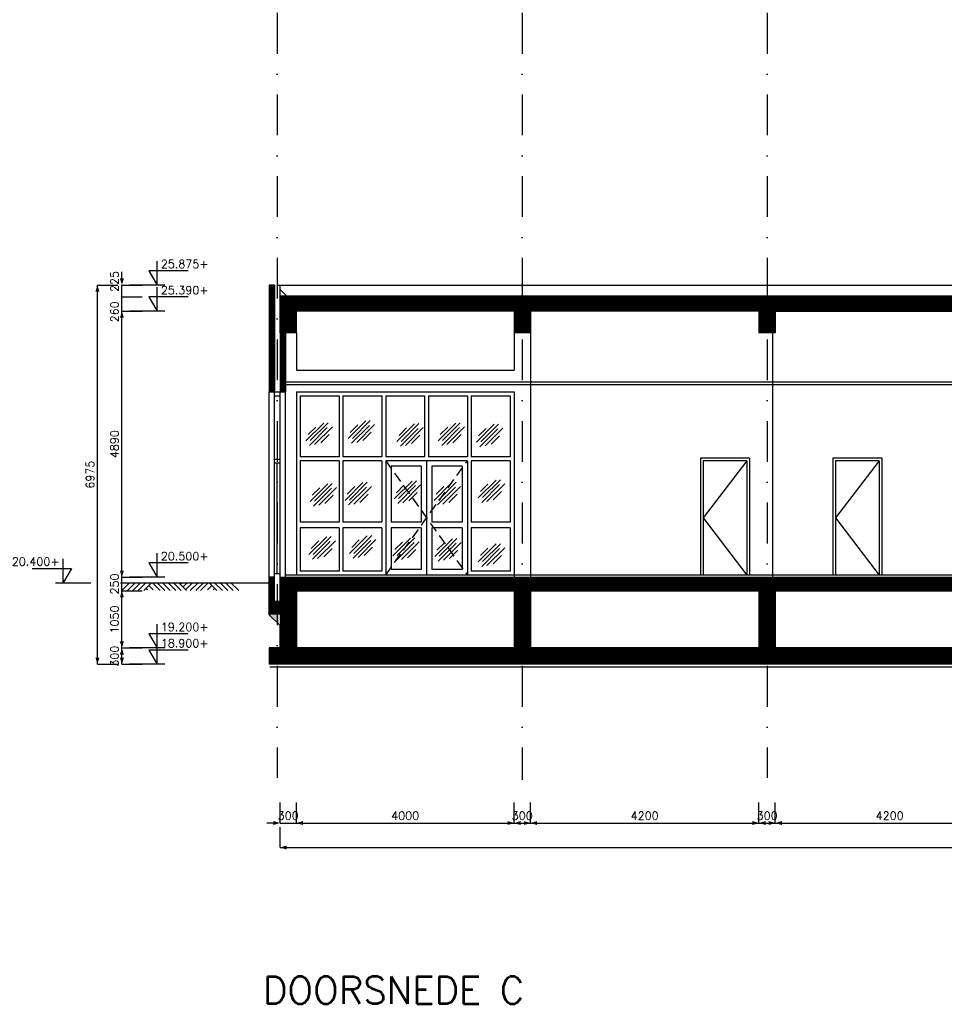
# Model space of a CAD drawing. Extents: x 0 to 118900, y 0 to 84100.
# Tile 3 of 16: x 27955 to 44943, y 44981 to 63075. Entities that reach past the tile are written whole.
import ezdxf
from ezdxf.enums import TextEntityAlignment as Align

# ---------------------------------------------------------------- set-up
doc = ezdxf.new("R2010")
doc.units = 0
doc.header["$LTSCALE"] = 60
doc.header["$MEASUREMENT"] = 0
doc.linetypes.add('DASHDOT', pattern=[25, 12.5, -6.25, 0, -6.25])
doc.linetypes.add('HIDDEN2', pattern=[4.6875, 3.125, -1.5625])
doc.layers.get('0').update_dxf_attribs({"linetype": 'CONTINUOUS'})
for name, color, linetype in [('ARCEERKADER', 8, 'CONTINUOUS'), ('BETON', 8, 'CONTINUOUS'), ('CONSTR50', 1, 'CONTINUOUS'), ('GLAS', 8, 'CONTINUOUS'), ('HGTMAAT15', 3, 'CONTINUOUS'), ('LAAG18', 3, 'CONTINUOUS'), ('LAAG25', 4, 'CONTINUOUS'), ('LAAG35', 7, 'CONTINUOUS'), ('LAAG50', 1, 'CONTINUOUS'), ('MAAT15', 3, 'CONTINUOUS'), ('MAAT20', 4, 'CONTINUOUS'), ('STRAMIEN', 3, 'DASHDOT')]:
    doc.layers.add(name, color=color, linetype=linetype)
doc.styles.add('ROMANS', font='romans')

# ---------------------------------------------------------------- blocks, each defined once
blk = doc.blocks.new('ZUHMAAT1')
at = {"layer": 'MAAT20'}
for p, q in [((4.31, 0), (4.31, 2.93)), ((3.3, 1.75), (4.31, 0)), ((8.1, 1.75), (3.3, 1.75)), ((5.26, 0), (0.92, 0))]:
    blk.add_line(p, q, dxfattribs=at)
blk = doc.blocks.new('ZUDIMTUS')
at = {"color": 3}
blk.add_solid([(0, 0), (-800, -240), (-800, 240)], dxfattribs=at)
blk = doc.blocks.new('ZUDIMEND')
blk.add_line((-800, 0), (-1600, 0))
at = {"color": 3}
blk.add_solid([(0, 0), (-800, -240), (-800, 240)], dxfattribs=at)
blk = doc.blocks.new('ZUHMAAT3')
at = {"layer": 'MAAT20'}
for p, q in [((-4.31, 0), (-4.31, 2.93)), ((-8.1, 1.75), (-3.3, 1.75)), ((-3.3, 1.75), (-4.31, 0)), ((-5.26, 0), (-0.92, 0))]:
    blk.add_line(p, q, dxfattribs=at)
blk = doc.blocks.new('2MAAIVEL')
at = {"linetype": 'Continuous'}
for points in [[(0, 0), (1.41, 1.41)], [(1, 0), (2.41, 1.41)], [(2, 0), (3.41, 1.41)], [(3, 0), (4.41, 1.41)], [(4, 0), (5.41, 1.41)], [(4.7, 0.08), (4.47, 0.31)], [(5.75, 0.08), (4.85, 0.98)], [(7.02, 0), (5.61, 1.41)], [(7.88, 0), (6.47, 1.41)], [(8.88, 0), (7.47, 1.41)], [(9.88, 0), (8.47, 1.41)], [(10.88, 0), (9.47, 1.41)], [(11.88, 0), (10.47, 1.41)], [(10.72, 1.16), (10.98, 1.41)], [(11.22, 0.66), (11.98, 1.41)], [(11.72, 0.16), (12.98, 1.41)], [(12.56, 0), (13.98, 1.41)], [(13.56, 0), (14.98, 1.41)], [(14.43, 0), (15.84, 1.41)], [(15.7, 0.08), (16.6, 0.98)], [(17.45, 0), (16.03, 1.41)], [(16.75, 0.08), (16.97, 0.31)], [(18.45, 0), (17.03, 1.41)], [(19.45, 0), (18.03, 1.41)], [(20.45, 0), (19.03, 1.41)], [(21.45, 0), (20.03, 1.41)]]:
    blk.add_lwpolyline(points, dxfattribs=at)
blk = doc.blocks.new('GLAS')
at = {"layer": 'GLAS'}
for p, q in [((389, 529), (716, 856)), ((567, 781), (429, 643)), ((454, 444), (781, 772)), ((468, 533), (796, 861)), ((548, 459), (875, 786)), ((659, 491), (813, 645))]:
    blk.add_line(p, q, dxfattribs=at)
blk = doc.blocks.new('*X20')
at = {"color": 0}
for p, q in [((32888, 57808), (32999, 57919)), ((32911, 57719), (33111, 57919)), ((33023, 57719), (33223, 57919)), ((33136, 57719), (33336, 57919)), ((33248, 57719), (33448, 57919)), ((33360, 57719), (33560, 57919)), ((33472, 57719), (33672, 57919)), ((33585, 57719), (33785, 57919)), ((33697, 57719), (33897, 57919)), ((33809, 57719), (34009, 57919)), ((33921, 57719), (34121, 57919)), ((34034, 57719), (34234, 57919)), ((34146, 57719), (34346, 57919)), ((34258, 57719), (34458, 57919)), ((34370, 57719), (34570, 57919)), ((34483, 57719), (34683, 57919)), ((34595, 57719), (34795, 57919)), ((34707, 57719), (34907, 57919)), ((34819, 57719), (35019, 57919)), ((34932, 57719), (35132, 57919)), ((35044, 57719), (35244, 57919)), ((35156, 57719), (35356, 57919)), ((35268, 57719), (35468, 57919)), ((35381, 57719), (35581, 57919)), ((35493, 57719), (35693, 57919)), ((35605, 57719), (35805, 57919)), ((35717, 57719), (35917, 57919)), ((35830, 57719), (36030, 57919)), ((35942, 57719), (36142, 57919)), ((36054, 57719), (36254, 57919)), ((36166, 57719), (36366, 57919)), ((36279, 57719), (36479, 57919)), ((36391, 57719), (36591, 57919)), ((36503, 57719), (36703, 57919)), ((36615, 57719), (36815, 57919)), ((36728, 57719), (36928, 57919)), ((36840, 57719), (37040, 57919)), ((36952, 57719), (37138, 57905)), ((37238, 57780), (37377, 57919)), ((37238, 57893), (37264, 57919)), ((37289, 57719), (37489, 57919)), ((37401, 57719), (37601, 57919)), ((37513, 57719), (37713, 57919)), ((37626, 57719), (37826, 57919)), ((37738, 57719), (37938, 57919)), ((37850, 57719), (38050, 57919)), ((37962, 57719), (38162, 57919)), ((38075, 57719), (38275, 57919)), ((38187, 57719), (38387, 57919)), ((38299, 57719), (38499, 57919)), ((38411, 57719), (38611, 57919)), ((38524, 57719), (38724, 57919)), ((38636, 57719), (38836, 57919)), ((38748, 57719), (38948, 57919)), ((38860, 57719), (39060, 57919)), ((38973, 57719), (39173, 57919)), ((39085, 57719), (39285, 57919)), ((39197, 57719), (39397, 57919)), ((39309, 57719), (39509, 57919)), ((39422, 57719), (39622, 57919)), ((39534, 57719), (39734, 57919)), ((39646, 57719), (39846, 57919)), ((39758, 57719), (39958, 57919)), ((39871, 57719), (40071, 57919)), ((39983, 57719), (40183, 57919)), ((40095, 57719), (40295, 57919)), ((40207, 57719), (40407, 57919)), ((40320, 57719), (40520, 57919)), ((40432, 57719), (40632, 57919)), ((40544, 57719), (40744, 57919)), ((40657, 57719), (40857, 57919)), ((40769, 57719), (40969, 57919)), ((40881, 57719), (41081, 57919)), ((40993, 57719), (41193, 57919)), ((41106, 57719), (41306, 57919)), ((41218, 57719), (41418, 57919)), ((41330, 57719), (41530, 57919)), ((41442, 57719), (41638, 57915)), ((37064, 57719), (37138, 57793)), ((41555, 57719), (41638, 57803))]:
    blk.add_line(p, q, dxfattribs=at)
blk = doc.blocks.new('*X21')
at = {"color": 0}
for p, q in [((46188, 62240), (46327, 62379)), ((46188, 62353), (46215, 62379)), ((46239, 62179), (46439, 62379)), ((46351, 62179), (46551, 62379)), ((46464, 62179), (46664, 62379)), ((46576, 62179), (46776, 62379)), ((46688, 62179), (46888, 62379)), ((46800, 62179), (47000, 62379)), ((46913, 62179), (47113, 62379)), ((47025, 62179), (47225, 62379)), ((47137, 62179), (47337, 62379)), ((47249, 62179), (47449, 62379)), ((47362, 62179), (47562, 62379)), ((47474, 62179), (47674, 62379)), ((47586, 62179), (47786, 62379)), ((47698, 62179), (47898, 62379)), ((47811, 62179), (48011, 62379)), ((47923, 62179), (48123, 62379)), ((48035, 62179), (48235, 62379)), ((48147, 62179), (48347, 62379)), ((48260, 62179), (48460, 62379)), ((48372, 62179), (48572, 62379)), ((48484, 62179), (48684, 62379)), ((48596, 62179), (48796, 62379)), ((48709, 62179), (48909, 62379)), ((48821, 62179), (49021, 62379)), ((48933, 62179), (49133, 62379)), ((49045, 62179), (49245, 62379)), ((49158, 62179), (49358, 62379)), ((49270, 62179), (49470, 62379)), ((49382, 62179), (49582, 62379)), ((49494, 62179), (49694, 62379)), ((49607, 62179), (49807, 62379)), ((49719, 62179), (49919, 62379)), ((49831, 62179), (50031, 62379)), ((49943, 62179), (50143, 62379)), ((50056, 62179), (50256, 62379)), ((50168, 62179), (50368, 62379)), ((50280, 62179), (50480, 62379)), ((50392, 62179), (50592, 62379)), ((50505, 62179), (50705, 62379)), ((50617, 62179), (50817, 62379)), ((50729, 62179), (50929, 62379)), ((50841, 62179), (50938, 62276)), ((41738, 57790), (41867, 57919)), ((41738, 57903), (41755, 57919)), ((41779, 57719), (41979, 57919)), ((41891, 57719), (42091, 57919)), ((42004, 57719), (42204, 57919)), ((42116, 57719), (42316, 57919)), ((42228, 57719), (42428, 57919)), ((42340, 57719), (42540, 57919)), ((42453, 57719), (42653, 57919)), ((42565, 57719), (42765, 57919)), ((42677, 57719), (42877, 57919)), ((42789, 57719), (42989, 57919)), ((42902, 57719), (43102, 57919)), ((43014, 57719), (43214, 57919)), ((43126, 57719), (43326, 57919)), ((43238, 57719), (43438, 57919)), ((43351, 57719), (43551, 57919)), ((43463, 57719), (43663, 57919)), ((43575, 57719), (43775, 57919)), ((43687, 57719), (43887, 57919)), ((43800, 57719), (44000, 57919)), ((43912, 57719), (44112, 57919)), ((44024, 57719), (44224, 57919)), ((44136, 57719), (44336, 57919)), ((44249, 57719), (44449, 57919)), ((44361, 57719), (44561, 57919)), ((44473, 57719), (44673, 57919)), ((44585, 57719), (44785, 57919)), ((44698, 57719), (44898, 57919)), ((44810, 57719), (45010, 57919)), ((44922, 57719), (45122, 57919)), ((45034, 57719), (45234, 57919)), ((45147, 57719), (45347, 57919)), ((45259, 57719), (45459, 57919)), ((45371, 57719), (45571, 57919)), ((45483, 57719), (45683, 57919)), ((45596, 57719), (45796, 57919)), ((45708, 57719), (45908, 57919)), ((45820, 57719), (46020, 57919)), ((45932, 57719), (46132, 57919)), ((46045, 57719), (46188, 57862)), ((46157, 57719), (46188, 57750))]:
    blk.add_line(p, q, dxfattribs=at)

msp = doc.modelspace()

# ---------------------------------------------------------------- linework, layer by layer
at = {"layer": 'ARCEERKADER'}
for points in [[(37238, 57719), (37238, 57919), (41638, 57919), (41638, 57719), (37238, 57719)], [(41738, 57919), (41738, 57719), (46188, 57719), (46188, 57919), (41738, 57919)]]:
    msp.add_lwpolyline(points, dxfattribs=at)
at = {"layer": 'BETON', "color": 4, "const_width": 100}
for points in [[(32588, 58199), (32588, 56234)], [(32788, 57319), (32788, 56234)], [(32588, 52391), (32588, 52829)]]:
    msp.add_lwpolyline(points, dxfattribs=at)
at = {"layer": 'BETON'}
for points, const_width in [([(45968, 57849), (32738, 57849)], 260), ([(32888, 57319), (32888, 57719)], 300), ([(37188, 57719), (37188, 57319)], 300), ([(41688, 57719), (41688, 57319)], 300), ([(32738, 52704), (46338, 52704)], 250), ([(32888, 52579), (32888, 51529)], 300), ([(32788, 52141), (32788, 52391)], 500), ([(46038, 51379), (32538, 51379)], 300)]:
    msp.add_lwpolyline(points, dxfattribs=dict(at, const_width=const_width))
at = {"layer": 'BETON', "linetype": 'Continuous', "const_width": 300}
for points in [[(37188, 52579), (37188, 51529)], [(41688, 52579), (41688, 51529)]]:
    msp.add_lwpolyline(points, dxfattribs=at)
at = {"layer": 'BETON'}
msp.add_solid([(32538, 52141), (32738, 51941), (32738, 52391), (32738, 51941)], dxfattribs=at)
at = {"layer": 'CONSTR50'}
for p, q in [((32738, 57319), (32738, 57979)), ((45968, 57979), (32738, 57979)), ((32888, 57719), (32888, 57919)), ((32888, 57919), (37138, 57919)), ((37138, 57919), (37138, 57719)), ((37238, 57919), (37238, 57719)), ((37238, 57919), (41638, 57919)), ((41638, 57919), (41638, 57719)), ((41738, 57919), (41738, 57719)), ((41738, 57919), (46188, 57919)), ((37138, 57719), (32888, 57719)), ((33038, 57319), (33038, 57719)), ((37038, 57719), (37038, 57319)), ((41638, 57719), (37238, 57719)), ((37338, 57719), (37338, 57319)), ((41538, 57719), (41538, 57319)), ((46188, 57719), (41738, 57719)), ((41838, 57719), (41838, 57319)), ((33038, 57319), (32738, 57319)), ((37338, 57319), (37038, 57319)), ((41838, 57319), (41538, 57319)), ((32738, 52829), (46338, 52829)), ((32738, 52391), (32738, 52829)), ((33038, 52579), (37038, 52579)), ((33038, 52579), (33038, 51529)), ((37338, 52579), (41538, 52579)), ((41838, 52579), (46038, 52579)), ((32538, 52141), (32538, 52391)), ((32538, 52391), (32738, 52391)), ((32538, 52141), (32738, 51941)), ((32738, 51529), (32738, 51941)), ((32738, 51529), (32538, 51529)), ((32538, 51529), (32538, 51229)), ((37038, 51529), (33038, 51529)), ((41538, 51529), (37338, 51529)), ((46038, 51529), (41838, 51529)), ((46038, 51229), (32538, 51229))]:
    msp.add_line(p, q, dxfattribs=at)
at = {"layer": 'CONSTR50', "linetype": 'Continuous'}
for p, q in [((37038, 52579), (37038, 51529)), ((37338, 52579), (37338, 51529)), ((41538, 52579), (41538, 51529)), ((41838, 52579), (41838, 51529))]:
    msp.add_line(p, q, dxfattribs=at)
at = {"layer": 'LAAG18'}
for p, q in [((33038, 57319), (33038, 56634)), ((37038, 57319), (37038, 56634)), ((37338, 57319), (37338, 52829)), ((33038, 56634), (37038, 56634)), ((32838, 56419), (46083, 56419)), ((32838, 56369), (46083, 56369)), ((32538, 52829), (32538, 56234)), ((32638, 52829), (32638, 56234)), ((32638, 56164), (32738, 56164)), ((32738, 52829), (32738, 56234)), ((32838, 52829), (32838, 56234)), ((33038, 56234), (33038, 52869)), ((33038, 56234), (37038, 56234)), ((37038, 56234), (37038, 52829)), ((32638, 54999), (32738, 54999)), ((32638, 54929), (32738, 54929)), ((32688, 52899), (32688, 54929)), ((41313, 54969), (40513, 53919)), ((43743, 54969), (42943, 53919)), ((40513, 53919), (41313, 52869)), ((42943, 53919), (43743, 52869)), ((32638, 52899), (32738, 52899)), ((46083, 52869), (32838, 52869)), ((46038, 51179), (32549, 51179))]:
    msp.add_line(p, q, dxfattribs=at)
at = {"layer": 'LAAG18', "linetype": 'HIDDEN2'}
for p, q in [((34680, 52869), (36182, 54969)), ((34680, 54969), (36182, 52869))]:
    msp.add_line(p, q, dxfattribs=at)
at = {"layer": 'LAAG25'}
for p, q in [((45919, 58189), (32678, 58189)), ((32738, 57979), (32738, 58189)), ((32738, 58115), (32854, 57999)), ((32738, 57999), (45951, 57999)), ((41793, 52829), (41793, 57319)), ((33108, 56164), (33108, 55039)), ((33108, 56164), (33824, 56164)), ((33824, 56164), (33824, 55039)), ((33894, 56164), (33894, 55039)), ((33894, 56164), (34610, 56164)), ((34610, 56164), (34610, 55039)), ((34680, 56164), (34680, 55039)), ((34680, 56164), (35395, 56164)), ((35395, 56164), (35395, 55039)), ((35465, 56164), (35465, 55039)), ((35465, 56164), (36182, 56164)), ((36182, 56164), (36182, 55039)), ((36252, 56164), (36252, 55039)), ((36252, 56164), (36968, 56164)), ((36968, 56164), (36968, 55039)), ((33824, 55039), (33108, 55039)), ((34610, 55039), (33894, 55039)), ((35395, 55039), (34680, 55039)), ((36182, 55039), (35465, 55039)), ((36968, 55039), (36252, 55039)), ((40463, 55019), (40463, 52869)), ((41363, 55019), (40463, 55019)), ((41363, 55019), (41363, 52869)), ((41363, 55019), (41363, 52869)), ((43793, 55019), (42893, 55019)), ((42893, 55019), (42893, 52869)), ((43793, 55019), (43793, 52869)), ((43793, 55019), (43793, 52869)), ((33108, 54969), (33108, 53839)), ((33824, 54969), (33108, 54969)), ((33824, 54969), (33824, 53839)), ((34610, 54969), (33894, 54969)), ((33894, 54969), (33894, 53839)), ((34610, 54969), (34610, 53839)), ((34680, 54969), (34680, 52869)), ((36182, 54969), (34680, 54969)), ((35330, 54869), (34780, 54869)), ((34780, 54869), (34780, 53839)), ((35330, 54869), (35330, 53839)), ((35430, 54969), (35430, 52869)), ((35530, 54869), (35530, 53839)), ((36082, 54869), (35530, 54869)), ((36082, 54869), (36082, 53839)), ((36182, 54969), (36182, 52869)), ((36252, 54969), (36252, 53839)), ((36968, 54969), (36252, 54969)), ((36968, 54969), (36968, 53839)), ((40513, 54969), (40513, 52869)), ((41313, 54969), (40513, 54969)), ((41313, 54969), (41313, 52869)), ((43743, 54969), (42943, 54969)), ((42943, 54969), (42943, 52869)), ((43743, 54969), (43743, 52869)), ((33824, 53839), (33108, 53839)), ((34610, 53839), (33894, 53839)), ((35330, 53839), (34780, 53839)), ((36082, 53839), (35530, 53839)), ((36968, 53839), (36252, 53839)), ((33108, 53739), (33108, 52939)), ((33824, 53739), (33108, 53739)), ((33824, 53739), (33824, 52939)), ((34610, 53739), (33894, 53739)), ((33894, 53739), (33894, 52939)), ((34610, 53739), (34610, 52939)), ((34780, 53739), (34780, 52969)), ((35330, 53739), (34780, 53739)), ((35330, 53739), (35330, 52969)), ((35530, 53739), (35530, 52969)), ((36082, 53739), (35530, 53739)), ((36082, 53739), (36082, 52969)), ((36252, 53739), (36252, 52939)), ((36968, 53739), (36252, 53739)), ((36968, 53739), (36968, 52939)), ((33824, 52939), (33108, 52939)), ((34610, 52939), (33894, 52939)), ((35330, 52969), (34780, 52969)), ((36082, 52969), (35530, 52969)), ((36968, 52939), (36252, 52939)), ((29805, 52729), (32538, 52729))]:
    msp.add_line(p, q, dxfattribs=at)
at = {"layer": 'LAAG35'}
for p, q in [((32638, 58199), (32538, 58199)), ((32538, 58199), (32538, 56234)), ((32638, 58199), (32638, 56234)), ((32738, 57319), (32738, 56234)), ((32838, 57319), (32838, 56234)), ((32538, 56234), (32838, 56234)), ((32638, 52829), (32538, 52829)), ((32538, 52391), (32538, 52829)), ((32638, 52391), (32638, 52829))]:
    msp.add_line(p, q, dxfattribs=at)
at = {"layer": 'MAAT15'}
for p, q in [((29383, 58199), (29758, 58199)), ((29383, 51229), (29383, 58199)), ((29833, 58199), (30208, 58199)), ((29833, 57979), (29833, 58199)), ((29833, 57979), (30208, 57979)), ((29833, 57719), (29833, 57979)), ((29833, 57719), (30208, 57719)), ((29833, 52829), (29833, 57719)), ((29833, 52829), (30208, 52829)), ((29833, 52579), (29833, 52829)), ((29833, 52579), (30208, 52579)), ((29833, 51529), (29833, 52579)), ((29833, 51529), (30208, 51529)), ((29833, 51229), (29833, 51529)), ((29383, 51229), (29758, 51229)), ((29833, 51229), (30208, 51229)), ((32738, 48312), (32738, 48687)), ((33038, 48312), (33038, 48687)), ((37038, 48312), (37038, 48687)), ((37338, 48312), (37338, 48687)), ((41538, 48312), (41538, 48687)), ((41838, 48312), (41838, 48687)), ((32738, 48312), (33038, 48312)), ((33038, 48312), (37038, 48312)), ((37038, 48312), (37338, 48312)), ((37338, 48312), (41538, 48312)), ((41538, 48312), (41838, 48312)), ((41838, 48312), (46038, 48312)), ((32738, 47862), (32738, 48237)), ((32738, 47862), (80938, 47862))]:
    msp.add_line(p, q, dxfattribs=at)
at = {"layer": 'STRAMIEN'}
for p, q in [((32688, 73701), (32688, 49143)), ((37188, 73701), (37188, 49108)), ((41688, 73701), (41688, 49143))]:
    msp.add_line(p, q, dxfattribs=at)

# ---------------------------------------------------------------- block references
at = {"layer": 'HGTMAAT15', "xscale": 150, "yscale": 150, "zscale": 150}
for name, p in [('ZUHMAAT1', (29833, 58199)), ('ZUHMAAT1', (29833, 57719)), ('ZUHMAAT1', (29833, 52829)), ('ZUHMAAT3', (29400, 52729)), ('ZUHMAAT1', (29833, 51529)), ('ZUHMAAT1', (29833, 51229))]:
    msp.add_blockref(name, p, dxfattribs=at)
at = {"layer": 'LAAG18'}
for name, p in [('*X21', (0, 0)), ('*X20', (0, 0)), ('GLAS', (32826, 54807)), ('GLAS', (33599, 54848)), ('GLAS', (34495, 54793)), ('GLAS', (35254, 54807)), ('GLAS', (35958, 54784)), ('GLAS', (32902, 53692)), ('GLAS', (33544, 53713)), ('GLAS', (34447, 53740)), ('GLAS', (35179, 53713)), ('GLAS', (35992, 53759)), ('GLAS', (32881, 52715)), ('GLAS', (33626, 52735)), ('GLAS', (34420, 52694)), ('GLAS', (35192, 52681)), ('GLAS', (35992, 52584))]:
    msp.add_blockref(name, p, dxfattribs=at)
at = {"layer": 'LAAG25', "xscale": 100, "yscale": 100, "zscale": 100}
msp.add_blockref('2MAAIVEL', (29834, 52588), dxfattribs=at)
at = {"layer": 'MAAT15', "xscale": 0.15, "yscale": 0.15, "zscale": 0.15}
for name, p, rotation in [('ZUDIMEND', (29833, 58199), 270), ('ZUDIMTUS', (29383, 58199), 90), ('ZUDIMTUS', (29833, 57719), 90), ('ZUDIMTUS', (29833, 52829), 270), ('ZUDIMTUS', (29833, 52579), 90), ('ZUDIMTUS', (29833, 51529), 270), ('ZUDIMTUS', (29833, 51529), 90), ('ZUDIMTUS', (29383, 51229), 270), ('ZUDIMTUS', (29833, 51229), 270), ('ZUDIMTUS', (33038, 48312), 180), ('ZUDIMTUS', (37038, 48312), 180), ('ZUDIMTUS', (37338, 48312), 180), ('ZUDIMTUS', (41538, 48312), 180), ('ZUDIMTUS', (41838, 48312), 180), ('ZUDIMTUS', (32738, 47862), 180)]:
    msp.add_blockref(name, p, dxfattribs=dict(at, rotation=rotation))
for name, p in [('ZUDIMEND', (32738, 48312)), ('ZUDIMTUS', (37038, 48312)), ('ZUDIMTUS', (37338, 48312)), ('ZUDIMTUS', (41538, 48312)), ('ZUDIMTUS', (41838, 48312))]:
    msp.add_blockref(name, p, dxfattribs=at)

# ---------------------------------------------------------------- texts
at = {"layer": 'HGTMAAT15', "style": 'ROMANS'}
for s, p in [('25.875+', (30548, 58510)), ('25.390+', (30548, 58030)), ('20.500+', (30548, 53140)), ('19.200+', (30548, 51840)), ('18.900+', (30548, 51540))]:
    msp.add_text(s, height=150, dxfattribs=at).set_placement(p)
msp.add_text('20.400+', height=150, dxfattribs=at).set_placement((28685, 53041), align=Align.RIGHT)
at = {"layer": 'LAAG50', "style": 'ROMANS'}
msp.add_text('DOORSNEDE C', height=500, dxfattribs=at).set_placement((32425, 44990))
at = {"layer": 'MAAT15', "style": 'ROMANS'}
for s, p in [('225', (29773, 58264)), ('260', (29773, 57707)), ('4890', (29773, 55274)), ('6975', (29323, 54714)), ('250', (29773, 52704)), ('1050', (29773, 52054)), ('300', (29773, 51379))]:
    msp.add_text(s, height=150, rotation=90, dxfattribs=at).set_placement(p, align=Align.CENTER)
for s, p in [('300', (32888, 48372)), ('4000', (35038, 48372)), ('300', (37188, 48372)), ('4200', (39438, 48372)), ('300', (41688, 48372)), ('4200', (43938, 48372))]:
    msp.add_text(s, height=150, dxfattribs=at).set_placement(p, align=Align.CENTER)

doc.saveas('drawing.dxf')
